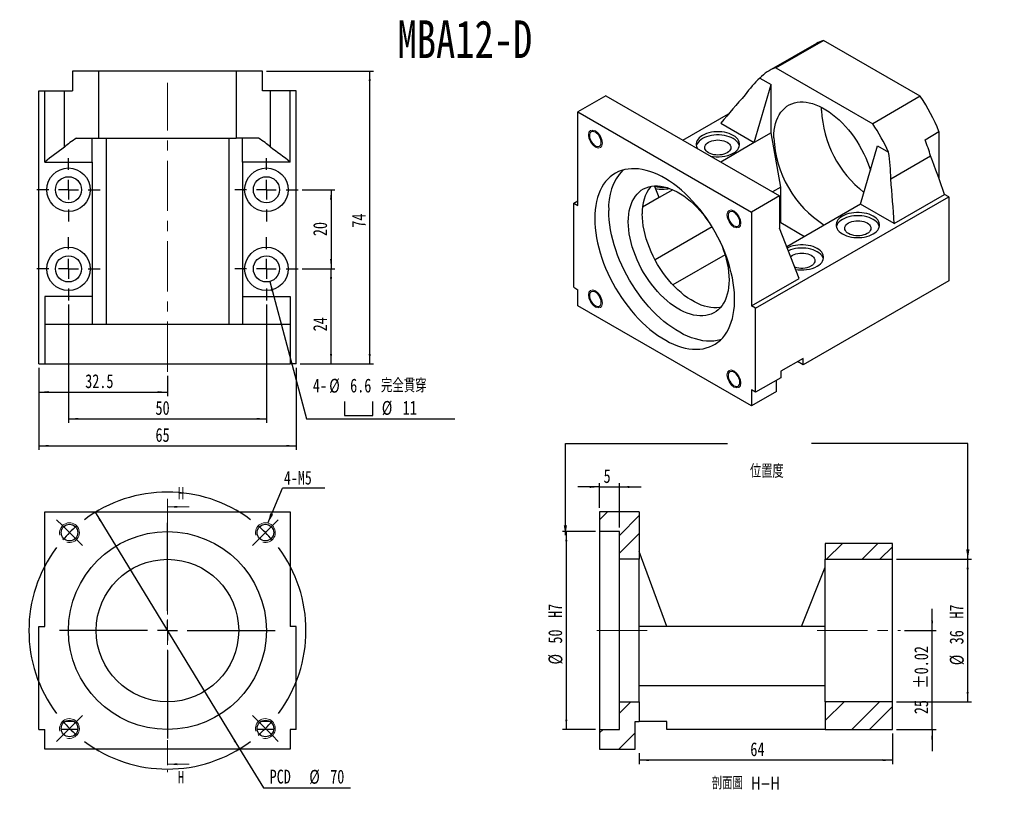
# Model space of a CAD drawing. Header units: millimetres. Extents: x 27 to 276, y 1 to 201.
import ezdxf

# ---------------------------------------------------------------- set-up
doc = ezdxf.new("R2010")
doc.units = ezdxf.units.MM
doc.linetypes.add('CENTER', pattern=[10.16, 6.35, -1.27, 1.27, -1.27])
doc.linetypes.add('CENTERX2', pattern=[20.32, 12.7, -2.54, 2.54, -2.54])
doc.layers.add('FORMAT', color=7, linetype='Continuous')
doc.styles.add('SLDTEXTSTYLE0', font='TXT', dxfattribs={"width": 0.75})
doc.styles.add('SLDTEXTSTYLE1', font='TXT', dxfattribs={"width": 0.75, "bigfont": 'bigfont'})
doc.dimstyles.new('SLDDIMSTYLE0', dxfattribs={"dimtxt": 3.5, "dimasz": 2.5, "dimexe": 0, "dimexo": 0.0625, "dimgap": 0.875, "dimtad": 0, "dimtih": 1, "dimtoh": 1, "dimrnd": 1e-09, "dimzin": 12, "dimdsep": 46, "dimtxsty": 'SLDTEXTSTYLE0', "dimsah": 1, "dimcen": 0, "dimadec": 0, "dimazin": 3, "dimtfac": 1, "dimtmove": 0, "dimatfit": 3, "dimfxl": 0, "dimfrac": 2, "dimtolj": 1, "dimtzin": 12, "dimarcsym": 0})
doc.dimstyles.new('SLDDIMSTYLE1', dxfattribs={"dimtxt": 0.18, "dimasz": 2.5, "dimexe": 0, "dimexo": 0.0625, "dimgap": 0, "dimtad": 0, "dimtih": 1, "dimtoh": 1, "dimdec": 0, "dimrnd": 1e-09, "dimzin": 0, "dimdsep": 46, "dimtxsty": 'Standard', "dimsah": 1, "dimcen": 0.09, "dimadec": 0, "dimazin": 0, "dimtfac": 2.5, "dimtdec": 0, "dimtofl": 0, "dimtmove": 0, "dimatfit": 3, "dimfxl": 0, "dimfrac": 2, "dimtolj": 1, "dimtzin": 0, "dimarcsym": 0})
doc.dimstyles.new('SLDDIMSTYLE2', dxfattribs={"dimtxt": 3.5, "dimasz": 2.5, "dimexe": 0, "dimexo": 0.0625, "dimgap": 0.875, "dimtad": 1, "dimrnd": 1e-09, "dimzin": 12, "dimdsep": 46, "dimtxsty": 'SLDTEXTSTYLE0', "dimsah": 1, "dimcen": 0.09, "dimadec": 0, "dimazin": 3, "dimtol": 1, "dimtp": 0.02, "dimtm": 0.02, "dimtfac": 1, "dimtmove": 0, "dimatfit": 0, "dimfxl": 0, "dimfrac": 2, "dimtolj": 1, "dimarcsym": 0})
doc.dimstyles.new('SLDDIMSTYLE3', dxfattribs={"dimtxt": 3.5, "dimasz": 2.5, "dimexe": 0, "dimexo": 0.0625, "dimgap": 0.875, "dimtad": 1, "dimrnd": 1e-09, "dimzin": 12, "dimdsep": 46, "dimtxsty": 'SLDTEXTSTYLE0', "dimsah": 1, "dimcen": 0.09, "dimadec": 0, "dimazin": 3, "dimtfac": 1, "dimtofl": 0, "dimtmove": 0, "dimatfit": 3, "dimfxl": 0, "dimfrac": 2, "dimtolj": 1, "dimtzin": 12, "dimarcsym": 0})
doc.dimstyles.new('SLDDIMSTYLE4', dxfattribs={"dimtxt": 3.5, "dimasz": 2.5, "dimexe": 0, "dimexo": 0.0625, "dimgap": 0.875, "dimtad": 1, "dimrnd": 1e-09, "dimzin": 12, "dimdsep": 46, "dimtxsty": 'SLDTEXTSTYLE0', "dimsah": 1, "dimcen": 0.09, "dimadec": 0, "dimazin": 3, "dimtfac": 1, "dimtmove": 0, "dimatfit": 0, "dimfxl": 0, "dimfrac": 2, "dimtolj": 1, "dimtzin": 12, "dimarcsym": 0})
doc.dimstyles.new('SLDDIMSTYLE6', dxfattribs={"dimtxt": 3.5, "dimasz": 2.5, "dimexe": 0, "dimexo": 0.0625, "dimgap": 0.875, "dimtad": 1, "dimdec": 1, "dimrnd": 1e-09, "dimzin": 12, "dimdsep": 46, "dimtxsty": 'SLDTEXTSTYLE0', "dimsah": 1, "dimcen": 0.09, "dimadec": 0, "dimazin": 3, "dimtfac": 1, "dimtdec": 1, "dimtofl": 0, "dimtmove": 0, "dimatfit": 3, "dimfxl": 0, "dimfrac": 2, "dimtolj": 1, "dimtzin": 12, "dimarcsym": 0})
doc.dimstyles.new('SLDDIMSTYLE7', dxfattribs={"dimtxt": 3.5, "dimasz": 2.5, "dimexe": 0, "dimexo": 0.0625, "dimgap": 0.875, "dimtad": 0, "dimtih": 1, "dimtoh": 1, "dimdec": 1, "dimrnd": 1e-09, "dimzin": 12, "dimdsep": 46, "dimtxsty": 'SLDTEXTSTYLE0', "dimsah": 1, "dimcen": 0, "dimadec": 0, "dimazin": 3, "dimtfac": 1, "dimtdec": 1, "dimtofl": 0, "dimtmove": 0, "dimatfit": 3, "dimfxl": 0, "dimfrac": 2, "dimtolj": 1, "dimtzin": 12, "dimarcsym": 0})

# ---------------------------------------------------------------- blocks, each defined once
blk = doc.blocks.new('_D')
at = {"layer": 'FORMAT', "color": 7}
for p, q in [((45.99, 76.48), (82.44, 16.71)), ((82.44, 16.71), (88.44, 6.87)), ((88.44, 6.87), (110.5, 6.87))]:
    blk.add_line(p, q, dxfattribs=at)
for points in [[(45.99, 76.48), (47.08, 74.21), (47.51, 74.47)], [(82.44, 16.71), (81.35, 18.98), (80.92, 18.72)]]:
    blk.add_solid(points, dxfattribs=at)
at = {"layer": 'FORMAT', "color": 7, "char_height": 3.5, "attachment_point": 1, "style": 'SLDTEXTSTYLE0'}
for s, insert in [('PCD', (90.03, 11.44)), ('%%c', (100.05, 11.39)), ('70', (105.33, 11.44))]:
    blk.add_mtext(s, dxfattribs=dict(at, insert=insert))
blk = doc.blocks.new('SW_NOTE_0')
at = {"layer": 'FORMAT', "color": 0}
blk.add_line((10.7, 0), (0, 0), dxfattribs=at)
at = {"layer": 'FORMAT', "color": 0, "insert": (0.41, 4.38), "char_height": 3.44, "attachment_point": 1, "style": 'SLDTEXTSTYLE0'}
blk.add_mtext('4-M5', dxfattribs=at)
blk = doc.blocks.new('SW_CENTERMARKSYMBOL_0')
at = {"layer": 'FORMAT', "color": 0}
for p, q in [((-51.27, 1.77), (-52.75, 3.25)), ((-24.75, -19.75), (-24.75, 2.5)), ((1.77, 1.77), (3.25, 3.25)), ((-49.5, 0), (-51.27, 1.77)), ((-49.5, 0), (-47.73, -1.77)), ((0, 0), (-1.77, -1.77)), ((0, 0), (1.77, 1.77)), ((-47.73, -1.77), (-46.24, -3.25)), ((-1.77, -1.77), (-3.25, -3.25)), ((-24.75, -24.75), (-24.75, -22.25)), ((-29.75, -24.75), (-52, -24.75)), ((-24.75, -24.75), (-27.25, -24.75)), ((-24.75, -24.75), (-24.75, -27.25)), ((-24.75, -24.75), (-22.25, -24.75)), ((-19.75, -24.75), (2.5, -24.75)), ((-24.75, -29.75), (-24.75, -52)), ((-47.73, -47.73), (-46.24, -46.24)), ((-1.77, -47.73), (-3.25, -46.24)), ((-49.5, -49.5), (-51.27, -51.27)), ((-49.5, -49.5), (-47.73, -47.73)), ((0, -49.5), (-1.77, -47.73)), ((0, -49.5), (1.77, -51.27)), ((-51.27, -51.27), (-52.75, -52.75)), ((1.77, -51.27), (3.25, -52.75))]:
    blk.add_line(p, q, dxfattribs=at)
for start, end in [(53.1851, 126.8149), (130.9074, 135), (45, 49.0926), (135, 139.0926), (40.9074, 45), (143.1851, 216.8149), (323.1851, 36.8149), (220.9074, 225), (225, 229.0926), (310.9074, 315), (315, 319.0926), (233.1851, 306.8149)]:
    blk.add_arc((-24.75, -24.75), 35, start, end, dxfattribs=at)
blk = doc.blocks.new('_D_1')
at = {"layer": 'FORMAT', "color": 7}
for p, q in [((257.39, 46.6), (257.39, 52.1)), ((250.39, 46.6), (258.39, 46.6)), ((257.39, 21.6), (257.39, 46.6)), ((248.39, 21.6), (258.39, 21.6)), ((257.39, 21.6), (257.39, 16.1))]:
    blk.add_line(p, q, dxfattribs=at)
for points in [[(257.39, 46.6), (257.64, 49.1), (257.14, 49.1)], [(257.39, 21.6), (257.14, 19.1), (257.64, 19.1)]]:
    blk.add_solid(points, dxfattribs=at)
at = {"layer": 'FORMAT', "color": 7, "char_height": 3.5, "attachment_point": 1, "rotation": 90, "style": 'SLDTEXTSTYLE0'}
for s, insert in [('±0.02', (252.88, 31.95)), ('25', (252.88, 25.47))]:
    blk.add_mtext(s, dxfattribs=dict(at, insert=insert))
blk = doc.blocks.new('_D_2')
at = {"layer": 'FORMAT', "color": 7}
for p, q in [((248.39, 64.6), (267.37, 64.6)), ((266.37, 64.6), (266.37, 28.6)), ((248.39, 28.6), (267.37, 28.6))]:
    blk.add_line(p, q, dxfattribs=at)
for points in [[(266.37, 64.6), (266.12, 62.1), (266.62, 62.1)], [(266.37, 28.6), (266.62, 31.1), (266.12, 31.1)]]:
    blk.add_solid(points, dxfattribs=at)
at = {"layer": 'FORMAT', "color": 7, "char_height": 3.5, "attachment_point": 1, "rotation": 90, "style": 'SLDTEXTSTYLE0'}
for s, insert in [('H7', (261.8, 49.6)), ('36', (261.8, 43.11)), ('%%c', (261.86, 37.84))]:
    blk.add_mtext(s, dxfattribs=dict(at, insert=insert))
blk = doc.blocks.new('_D_3')
at = {"layer": 'FORMAT', "color": 7}
for p, q in [((247.39, 20.6), (247.39, 12.85)), ((183.39, 15.6), (183.39, 12.85)), ((247.39, 13.85), (183.39, 13.85))]:
    blk.add_line(p, q, dxfattribs=at)
for points in [[(183.39, 13.85), (185.89, 13.6), (185.89, 14.1)], [(247.39, 13.85), (244.89, 14.1), (244.89, 13.6)]]:
    blk.add_solid(points, dxfattribs=at)
at = {"layer": 'FORMAT', "color": 7, "insert": (211.47, 18.36), "char_height": 3.5, "attachment_point": 1, "style": 'SLDTEXTSTYLE0'}
blk.add_mtext('64', dxfattribs=at)
blk = doc.blocks.new('_D_4')
at = {"layer": 'FORMAT', "color": 7}
for p, q in [((172.39, 71.6), (163.98, 71.6)), ((164.98, 71.6), (164.98, 21.6)), ((172.39, 21.6), (163.98, 21.6))]:
    blk.add_line(p, q, dxfattribs=at)
for points in [[(164.98, 71.6), (164.73, 69.1), (165.23, 69.1)], [(164.98, 21.6), (165.23, 24.1), (164.73, 24.1)]]:
    blk.add_solid(points, dxfattribs=at)
at = {"layer": 'FORMAT', "color": 7, "char_height": 3.5, "attachment_point": 1, "rotation": 90, "style": 'SLDTEXTSTYLE0'}
for s, insert in [('H7', (160.42, 49.78)), ('50', (160.42, 43.3)), ('%%c', (160.47, 38.02))]:
    blk.add_mtext(s, dxfattribs=dict(at, insert=insert))
blk = doc.blocks.new('_D_5')
at = {"layer": 'FORMAT', "color": 7}
for p, q in [((173.39, 82.88), (167.89, 82.88)), ((173.39, 77.6), (173.39, 83.88)), ((173.39, 82.88), (178.39, 82.88)), ((178.39, 72.6), (178.39, 83.88)), ((178.39, 82.88), (183.89, 82.88))]:
    blk.add_line(p, q, dxfattribs=at)
for points in [[(173.39, 82.88), (170.89, 83.13), (170.89, 82.63)], [(178.39, 82.88), (180.89, 82.63), (180.89, 83.13)]]:
    blk.add_solid(points, dxfattribs=at)
at = {"layer": 'FORMAT', "color": 7, "insert": (174.4, 87.39), "char_height": 3.5, "attachment_point": 1, "style": 'SLDTEXTSTYLE0'}
blk.add_mtext('5', dxfattribs=at)
blk = doc.blocks.new('_D_6')
at = {"layer": 'FORMAT', "color": 7}
for p, q in [((31.72, 112.99), (31.72, 105.86)), ((64.22, 110.99), (64.22, 105.86)), ((31.72, 106.86), (64.22, 106.86))]:
    blk.add_line(p, q, dxfattribs=at)
for points in [[(31.72, 106.86), (34.22, 106.61), (34.22, 107.11)], [(64.22, 106.86), (61.72, 107.11), (61.72, 106.61)]]:
    blk.add_solid(points, dxfattribs=at)
at = {"layer": 'FORMAT', "color": 7, "insert": (43.44, 111.37), "char_height": 3.5, "attachment_point": 1, "style": 'SLDTEXTSTYLE0'}
blk.add_mtext('32.5', dxfattribs=at)
blk = doc.blocks.new('_D_7')
at = {"layer": 'FORMAT', "color": 7}
for p, q in [((31.72, 112.99), (31.72, 92.27)), ((96.72, 112.99), (96.72, 92.27)), ((31.72, 93.27), (96.72, 93.27))]:
    blk.add_line(p, q, dxfattribs=at)
for points in [[(31.72, 93.27), (34.22, 93.02), (34.22, 93.52)], [(96.72, 93.27), (94.22, 93.52), (94.22, 93.02)]]:
    blk.add_solid(points, dxfattribs=at)
at = {"layer": 'FORMAT', "color": 7, "insert": (61.2, 97.79), "char_height": 3.5, "attachment_point": 1, "style": 'SLDTEXTSTYLE0'}
blk.add_mtext('65', dxfattribs=at)
blk = doc.blocks.new('_D_8')
at = {"layer": 'FORMAT', "color": 7}
for p, q in [((39.22, 128.99), (39.22, 99.09)), ((89.22, 128.99), (89.22, 99.09)), ((39.22, 100.09), (89.22, 100.09))]:
    blk.add_line(p, q, dxfattribs=at)
for points in [[(39.22, 100.09), (41.72, 99.84), (41.72, 100.34)], [(89.22, 100.09), (86.72, 100.34), (86.72, 99.84)]]:
    blk.add_solid(points, dxfattribs=at)
at = {"layer": 'FORMAT', "color": 7, "insert": (61.2, 104.61), "char_height": 3.5, "attachment_point": 1, "style": 'SLDTEXTSTYLE0'}
blk.add_mtext('50', dxfattribs=at)
blk = doc.blocks.new('_D_9')
at = {"layer": 'FORMAT', "color": 7}
for p, q in [((98.22, 137.99), (106.54, 137.99)), ((105.54, 113.99), (105.54, 137.99)), ((97.72, 113.99), (106.54, 113.99))]:
    blk.add_line(p, q, dxfattribs=at)
for points in [[(105.54, 137.99), (105.29, 135.49), (105.79, 135.49)], [(105.54, 113.99), (105.79, 116.49), (105.29, 116.49)]]:
    blk.add_solid(points, dxfattribs=at)
at = {"layer": 'FORMAT', "color": 7, "insert": (101.03, 122.2), "char_height": 3.5, "attachment_point": 1, "rotation": 90, "style": 'SLDTEXTSTYLE0'}
blk.add_mtext('24', dxfattribs=at)
blk = doc.blocks.new('_D_10')
at = {"layer": 'FORMAT', "color": 7}
for p, q in [((98.22, 157.99), (106.54, 157.99)), ((105.54, 157.99), (105.54, 137.99)), ((98.22, 137.99), (106.54, 137.99))]:
    blk.add_line(p, q, dxfattribs=at)
for points in [[(105.54, 157.99), (105.29, 155.49), (105.79, 155.49)], [(105.54, 137.99), (105.79, 140.49), (105.29, 140.49)]]:
    blk.add_solid(points, dxfattribs=at)
at = {"layer": 'FORMAT', "color": 7, "insert": (101.03, 146.26), "char_height": 3.5, "attachment_point": 1, "rotation": 90, "style": 'SLDTEXTSTYLE0'}
blk.add_mtext('20', dxfattribs=at)
blk = doc.blocks.new('_D_11')
at = {"layer": 'FORMAT', "color": 7}
for p, q in [((89.22, 187.99), (116.31, 187.99)), ((115.31, 113.99), (115.31, 187.99)), ((97.72, 113.99), (116.31, 113.99))]:
    blk.add_line(p, q, dxfattribs=at)
for points in [[(115.31, 187.99), (115.06, 185.49), (115.56, 185.49)], [(115.31, 113.99), (115.56, 116.49), (115.06, 116.49)]]:
    blk.add_solid(points, dxfattribs=at)
at = {"layer": 'FORMAT', "color": 7, "insert": (110.79, 148.4), "char_height": 3.5, "attachment_point": 1, "rotation": 90, "style": 'SLDTEXTSTYLE0'}
blk.add_mtext('74', dxfattribs=at)
blk = doc.blocks.new('SW_SYMBOL_HOLE_SPOT')
at = {"layer": 'FORMAT', "color": 0}
for p, q in [((0, 875), (0, 75)), ((1600, 75), (1600, 875)), ((0, 75), (1600, 75))]:
    blk.add_line(p, q, dxfattribs=at)
blk = doc.blocks.new('_D_12')
at = {"layer": 'FORMAT'}
for p, q in [((90.07, 134.8), (99.37, 100.09)), ((99.37, 100.09), (136.8, 100.09))]:
    blk.add_line(p, q, dxfattribs=at)
blk.add_solid([(90.07, 134.8), (90.48, 132.32), (90.96, 132.45)], dxfattribs=at)
at = {"layer": 'FORMAT', "xscale": 0.004470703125, "yscale": 0.004470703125, "zscale": 0.004470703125}
blk.add_blockref('SW_SYMBOL_HOLE_SPOT', (108.93, 100.58), dxfattribs=at)
at = {"layer": 'FORMAT', "char_height": 3.5, "attachment_point": 1}
for s, insert, style in [('4-', (100.96, 110.27), 'SLDTEXTSTYLE0'), ('%%c', (105.09, 110.22), 'SLDTEXTSTYLE0'), ('6.6', (110.37, 110.27), 'SLDTEXTSTYLE0'), ('\\M+18AAE\\M+19153\\M+18AD1\\M+190FA', (118.15, 110.27), 'SLDTEXTSTYLE1'), ('%%c', (118.37, 104.61), 'SLDTEXTSTYLE0'), ('11', (123.65, 104.66), 'SLDTEXTSTYLE0')]:
    blk.add_mtext(s, dxfattribs=dict(at, insert=insert, style=style))
blk = doc.blocks.new('SW_CENTERMARKSYMBOL_1')
at = {"layer": 'FORMAT', "color": 0}
for p, q in [((0, 5), (0, 8)), ((0, 0), (0, 2.5)), ((-5, 0), (-8, 0)), ((0, 0), (-2.5, 0)), ((0, 0), (0, -2.5)), ((0, 0), (2.5, 0)), ((5, 0), (8, 0)), ((0, -5), (0, -8))]:
    blk.add_line(p, q, dxfattribs=at)
blk = doc.blocks.new('SW_CENTERMARKSYMBOL_2')
at = {"layer": 'FORMAT', "color": 0}
for p, q in [((0, 5), (0, 8)), ((0, 0), (0, 2.5)), ((-5, 0), (-8, 0)), ((0, 0), (-2.5, 0)), ((0, 0), (0, -2.5)), ((0, 0), (2.5, 0)), ((5, 0), (8, 0)), ((0, -5), (0, -8))]:
    blk.add_line(p, q, dxfattribs=at)
blk = doc.blocks.new('SW_CENTERMARKSYMBOL_3')
at = {"layer": 'FORMAT', "color": 0}
for p, q in [((0, 5), (0, 8)), ((0, 0), (0, 2.5)), ((-5, 0), (-8, 0)), ((0, 0), (-2.5, 0)), ((0, 0), (0, -2.5)), ((0, 0), (2.5, 0)), ((5, 0), (8, 0)), ((0, -5), (0, -8))]:
    blk.add_line(p, q, dxfattribs=at)
blk = doc.blocks.new('SW_CENTERMARKSYMBOL_4')
at = {"layer": 'FORMAT', "color": 0}
for p, q in [((0, 5), (0, 8)), ((0, 0), (0, 2.5)), ((-5, 0), (-8, 0)), ((0, 0), (-2.5, 0)), ((0, 0), (0, -2.5)), ((0, 0), (2.5, 0)), ((5, 0), (8, 0)), ((0, -5), (0, -8))]:
    blk.add_line(p, q, dxfattribs=at)

msp = doc.modelspace()

# ---------------------------------------------------------------- hatches: boundary and pattern name
at = {"linetype": 'Continuous', "lineweight": 18}
h = msp.add_hatch(dxfattribs=at)
h.set_pattern_fill('ANSI32', angle=3e-322, style=0)
h.paths.add_polyline_path([(183.39, 64.595), (183.39, 76.595), (173.39, 76.595), (173.39, 71.595), (178.39, 71.595), (178.39, 64.595)], flags=0)
h = msp.add_hatch(dxfattribs=at)
h.set_pattern_fill('ANSI32', angle=3e-322, style=0)
h.paths.add_polyline_path([(247.39, 64.595), (247.39, 68.595), (230.39, 68.595), (230.39, 64.595)], flags=0)
h = msp.add_hatch(dxfattribs=at)
h.set_pattern_fill('ANSI32', angle=3e-322, style=0)
h.paths.add_polyline_path([(182.39, 16.595), (182.39, 23.595), (183.39, 23.595), (183.39, 28.595), (178.39, 28.595), (178.39, 21.595), (173.39, 21.595), (173.39, 16.595)], flags=0)
h = msp.add_hatch(dxfattribs=at)
h.set_pattern_fill('ANSI32', angle=3e-322, style=0)
h.paths.add_polyline_path([(230.39, 28.595), (230.39, 21.595), (247.39, 21.595), (247.39, 28.595)], flags=0)

# ---------------------------------------------------------------- linework, layer by layer
at = {"color": 7, "linetype": 'Continuous', "lineweight": 25}
for p, q in [((228.16, 194.948), (216.139, 188.008)), ((217.891, 188.793), (229.912, 195.732)), ((254.406, 181.592), (229.912, 195.732)), ((40.216, 187.989), (40.216, 182.989)), ((46.895, 187.989), (40.216, 187.989)), ((81.536, 187.989), (46.895, 187.989)), ((46.895, 170.989), (46.895, 187.989)), ((81.536, 187.989), (81.536, 170.989)), ((88.216, 187.989), (81.536, 187.989)), ((88.216, 182.989), (88.216, 187.989)), ((217.891, 188.793), (242.386, 174.652)), ((212.461, 169.882), (216.703, 184.579)), ((213.89, 186.203), (216.703, 184.579)), ((216.703, 172.331), (216.703, 184.579)), ((31.716, 113.989), (31.716, 182.989)), ((31.716, 182.989), (33.216, 182.989)), ((33.216, 164.989), (33.216, 182.989)), ((33.216, 182.989), (38.216, 182.989)), ((38.216, 168.746), (38.216, 182.989)), ((38.216, 182.989), (40.216, 182.989)), ((90.216, 182.989), (88.216, 182.989)), ((90.216, 168.746), (90.216, 182.989)), ((95.216, 182.989), (90.216, 182.989)), ((95.216, 164.989), (95.216, 182.989)), ((96.716, 182.989), (95.216, 182.989)), ((96.716, 113.989), (96.716, 182.989)), ((174.984, 181.724), (167.913, 177.642)), ((174.984, 181.724), (218.825, 156.415)), ((254.406, 181.592), (242.386, 174.652)), ((167.913, 153.962), (167.913, 177.642)), ((167.913, 177.642), (211.753, 152.333)), ((194.433, 170.496), (205.97, 177.156)), ((229.431, 178.046), (229.45, 178.832)), ((203.975, 174.78), (212.461, 169.882)), ((216.703, 172.331), (212.461, 169.882)), ((219.178, 158.654), (216.703, 172.331)), ((255.594, 170.637), (259.13, 172.678)), ((259.13, 172.678), (259.13, 160.799)), ((41.237, 170.989), (46.895, 170.989)), ((45.216, 164.989), (45.216, 170.989)), ((46.895, 170.989), (81.536, 170.989)), ((48.716, 170.989), (48.716, 123.989)), ((79.716, 170.989), (79.716, 123.989)), ((87.194, 170.989), (81.536, 170.989)), ((83.216, 164.989), (83.216, 170.989)), ((212.461, 169.882), (203.979, 164.985)), ((239.331, 154.37), (243.573, 169.067)), ((243.573, 169.067), (246.386, 167.444)), ((33.216, 164.989), (45.216, 164.989)), ((45.216, 164.989), (45.216, 130.989)), ((95.216, 164.989), (83.216, 164.989)), ((83.216, 164.989), (83.216, 130.989)), ((246.937, 160.715), (257.008, 166.53)), ((188.419, 156.003), (187.265, 158.953)), ((191.868, 157.994), (188.419, 156.003)), ((219.178, 158.654), (217.062, 157.433)), ((219.178, 149.672), (219.178, 158.654)), ((247.816, 149.472), (260.544, 156.819)), ((261.604, 156.207), (260.544, 156.819)), ((166.852, 154.574), (167.913, 155.187)), ((166.852, 133.344), (166.852, 154.574)), ((166.852, 154.574), (167.913, 153.962)), ((188.419, 156.003), (184.265, 153.605)), ((218.825, 156.415), (211.753, 152.333)), ((212.814, 128.041), (261.604, 156.207)), ((218.825, 156.415), (218.825, 148.25)), ((239.331, 154.37), (220.649, 143.585)), ((247.816, 149.472), (239.331, 154.37)), ((261.604, 156.207), (261.604, 134.977)), ((211.753, 152.333), (211.753, 128.653)), ((219.178, 149.672), (218.825, 149.468)), ((219.178, 149.672), (225.185, 146.204)), ((201.793, 148.618), (187.39, 140.303)), ((223.774, 135.593), (218.825, 148.25)), ((205.078, 141.533), (191.914, 133.933)), ((211.753, 128.653), (223.774, 135.593)), ((261.604, 134.977), (224.835, 113.75)), ((166.852, 133.344), (167.913, 132.732)), ((167.913, 128.649), (167.913, 132.732)), ((45.216, 130.989), (33.216, 130.989)), ((33.216, 130.989), (33.216, 123.989)), ((45.216, 130.989), (45.216, 123.989)), ((83.216, 130.989), (95.216, 130.989)), ((83.216, 130.989), (83.216, 123.989)), ((95.216, 130.989), (95.216, 123.989)), ((211.753, 103.341), (167.913, 128.649)), ((212.814, 128.041), (211.753, 128.653)), ((212.814, 106.811), (212.814, 128.041)), ((33.216, 123.989), (95.216, 123.989)), ((33.216, 123.989), (33.216, 113.989)), ((95.216, 123.989), (95.216, 113.989)), ((224.835, 115.383), (219.178, 112.118)), ((224.835, 113.75), (223.42, 114.567)), ((224.835, 113.75), (224.835, 115.383)), ((31.716, 113.989), (33.216, 113.989)), ((33.216, 113.989), (95.216, 113.989)), ((96.716, 113.989), (95.216, 113.989)), ((219.178, 112.118), (219.178, 110.485)), ((219.178, 110.485), (212.814, 106.811)), ((218.117, 107.014), (218.117, 109.872)), ((212.814, 106.811), (211.753, 107.423)), ((211.753, 107.423), (211.753, 103.341)), ((218.117, 107.014), (211.753, 103.341)), ((33.216, 47.595), (33.216, 76.595)), ((33.216, 76.595), (95.216, 76.595)), ((95.216, 76.595), (95.216, 47.595)), ((173.39, 76.595), (173.39, 71.595)), ((183.39, 76.595), (173.39, 76.595)), ((183.39, 76.595), (183.39, 64.595)), ((178.39, 71.595), (173.39, 71.595)), ((173.39, 71.595), (173.39, 21.595)), ((178.39, 64.595), (178.39, 71.595)), ((230.39, 68.595), (230.39, 64.595)), ((247.39, 68.595), (230.39, 68.595)), ((247.39, 64.595), (247.39, 68.595)), ((190.39, 47.595), (183.39, 66.595)), ((183.39, 64.595), (178.39, 64.595)), ((178.39, 28.595), (178.39, 64.595)), ((183.39, 28.595), (183.39, 64.595)), ((224.39, 47.595), (230.39, 62.595)), ((230.39, 64.595), (247.39, 64.595)), ((230.39, 28.595), (230.39, 64.595)), ((247.39, 28.595), (247.39, 64.595)), ((31.716, 21.595), (31.716, 47.595)), ((31.716, 47.595), (33.216, 47.595)), ((96.716, 47.595), (95.216, 47.595)), ((96.716, 21.595), (96.716, 47.595)), ((190.39, 47.595), (183.39, 47.595)), ((224.39, 47.595), (190.39, 47.595)), ((230.39, 47.595), (224.39, 47.595)), ((230.39, 32.595), (183.39, 32.595)), ((178.39, 21.595), (178.39, 28.595)), ((178.39, 28.595), (183.39, 28.595)), ((183.39, 28.595), (183.39, 23.595)), ((247.39, 28.595), (230.39, 28.595)), ((230.39, 28.595), (230.39, 21.595)), ((247.39, 21.595), (247.39, 28.595)), ((182.39, 16.595), (182.39, 23.595)), ((182.39, 23.595), (183.39, 23.595)), ((190.39, 23.595), (183.39, 23.595)), ((190.39, 21.595), (190.39, 23.595)), ((31.716, 21.595), (33.216, 21.595)), ((33.216, 16.595), (33.216, 21.595)), ((41.552, 21.595), (37.382, 21.595)), ((91.049, 21.595), (86.879, 21.595)), ((96.716, 21.595), (95.216, 21.595)), ((95.216, 21.595), (95.216, 16.595)), ((173.39, 21.595), (173.39, 16.595)), ((173.39, 21.595), (178.39, 21.595)), ((230.39, 21.595), (190.39, 21.595)), ((230.39, 21.595), (247.39, 21.595)), ((95.216, 16.595), (33.216, 16.595)), ((173.39, 16.595), (182.39, 16.595))]:
    msp.add_line(p, q, dxfattribs=at)
at = {"color": 7, "linetype": 'CENTER', "lineweight": 18}
msp.add_line((64.216, 79.853), (64.216, 10.817), dxfattribs=at)
at = {"color": 7, "linetype": 'Continuous', "lineweight": 18}
for p, q in [((69.716, 77.853), (64.216, 77.853)), ((69.716, 12.817), (64.216, 12.817))]:
    msp.add_line(p, q, dxfattribs=at)
at = {"color": 7, "linetype": 'Continuous', "lineweight": 25, "flags": 128}
for points in [[(217.41, 171.106), (217.439, 172.072), (217.524, 173), (217.665, 173.887), (217.863, 174.728), (218.115, 175.521), (218.42, 176.261), (218.778, 176.945), (219.187, 177.571), (219.645, 178.135), (220.149, 178.634), (220.699, 179.067), (221.29, 179.432), (221.921, 179.727), (222.588, 179.95), (223.29, 180.101), (224.021, 180.179), (224.781, 180.184), (225.564, 180.115), (226.367, 179.973), (227.188, 179.759), (228.021, 179.474), (228.864, 179.118), (229.713, 178.694), (230.564, 178.203), (231.412, 177.647), (232.255, 177.03), (233.089, 176.353), (233.909, 175.62), (234.713, 174.834), (235.496, 173.998), (236.255, 173.117), (236.987, 172.194), (237.688, 171.233), (238.356, 170.239), (238.987, 169.216), (239.578, 168.168), (240.127, 167.101), (240.632, 166.019), (241.089, 164.927), (241.498, 163.83), (241.799, 162.92)], [(173.818, 169.945), (173.79, 170.296), (173.705, 170.666), (173.568, 171.042), (173.383, 171.408), (173.158, 171.751), (172.901, 172.058), (172.623, 172.316), (172.333, 172.517), (172.043, 172.651), (171.765, 172.714), (171.508, 172.704), (171.283, 172.621), (171.098, 172.467), (170.961, 172.25), (170.877, 171.977), (170.848, 171.659), (170.877, 171.308), (170.961, 170.938), (171.098, 170.562), (171.283, 170.196), (171.508, 169.852), (171.765, 169.546), (172.043, 169.287), (172.333, 169.087), (172.623, 168.953), (172.901, 168.89), (173.158, 168.9), (173.383, 168.983), (173.568, 169.137), (173.705, 169.354), (173.79, 169.627), (173.818, 169.945)], [(207.157, 167.229), (207.598, 167.516), (207.975, 167.831), (208.284, 168.171), (208.519, 168.529), (208.678, 168.901), (208.758, 169.282), (208.758, 169.665), (208.678, 170.046), (208.519, 170.418), (208.284, 170.777), (207.975, 171.116), (207.598, 171.432), (207.157, 171.719), (206.66, 171.973), (206.114, 172.191), (205.525, 172.369), (204.904, 172.505), (204.26, 172.597), (203.6, 172.643), (202.936, 172.643), (202.277, 172.597), (201.632, 172.505), (201.011, 172.369), (200.423, 172.191), (199.876, 171.973), (199.379, 171.719), (198.939, 171.432), (198.561, 171.116), (198.253, 170.777), (198.017, 170.418), (197.858, 170.046), (197.778, 169.665), (197.778, 169.282), (197.858, 168.901), (198.017, 168.529), (198.109, 168.374)], [(208.723, 169.065), (208.678, 169.229), (208.519, 169.602), (208.284, 169.96), (207.975, 170.3), (207.598, 170.615), (207.157, 170.902), (206.66, 171.157), (206.114, 171.374), (205.525, 171.552), (204.904, 171.688), (204.26, 171.78), (203.6, 171.826), (202.936, 171.826), (202.277, 171.78), (201.632, 171.688), (201.011, 171.552), (200.423, 171.374), (199.876, 171.157), (199.379, 170.902), (198.939, 170.615), (198.561, 170.3), (198.253, 169.96), (198.017, 169.602), (197.858, 169.229), (197.814, 169.065)], [(205.602, 167.31), (205.208, 167.116), (204.766, 166.96), (204.288, 166.845), (203.784, 166.776), (203.268, 166.752), (202.752, 166.776), (202.248, 166.845), (201.77, 166.96), (201.328, 167.116), (200.935, 167.31), (200.598, 167.537), (200.328, 167.792), (200.13, 168.068), (200.009, 168.359), (199.968, 168.657), (200.009, 168.955), (200.13, 169.246), (200.328, 169.522), (200.598, 169.777), (200.935, 170.004), (201.328, 170.198), (201.77, 170.355), (202.248, 170.469), (202.752, 170.539), (203.268, 170.562), (203.784, 170.539), (204.288, 170.469), (204.766, 170.355), (205.208, 170.198), (205.602, 170.004), (205.938, 169.777), (206.208, 169.522), (206.407, 169.246), (206.528, 168.955), (206.568, 168.657), (206.528, 168.359), (206.407, 168.068), (206.208, 167.792), (205.938, 167.537), (205.602, 167.31)], [(172.155, 150.696), (172.184, 149.525), (172.269, 148.325), (172.41, 147.099), (172.607, 145.853), (172.859, 144.589), (173.165, 143.313), (173.525, 142.027), (173.937, 140.736), (174.4, 139.445), (174.913, 138.157), (175.473, 136.876), (176.079, 135.607), (176.73, 134.353), (177.422, 133.12), (178.154, 131.909), (178.923, 130.727), (179.728, 129.575), (180.565, 128.459), (181.431, 127.381), (182.324, 126.345), (183.242, 125.355), (184.18, 124.413), (185.137, 123.522), (186.109, 122.686), (187.092, 121.907), (188.085, 121.187), (189.083, 120.529), (190.083, 119.935), (191.083, 119.407), (192.079, 118.947), (193.067, 118.555), (194.045, 118.234), (195.01, 117.984), (195.958, 117.806), (196.886, 117.701), (197.792, 117.669), (198.672, 117.71), (199.524, 117.824), (200.345, 118.01), (201.132, 118.269), (201.883, 118.599), (202.596, 118.999), (203.267, 119.467), (203.896, 120.003), (204.479, 120.605), (205.016, 121.27), (205.504, 121.997), (205.942, 122.784), (206.328, 123.626), (206.661, 124.523), (206.94, 125.471), (207.165, 126.468), (207.334, 127.509), (207.447, 128.592), (207.504, 129.712), (207.504, 130.868), (207.447, 132.054), (207.334, 133.267), (207.165, 134.503), (206.94, 135.759), (206.661, 137.03), (206.328, 138.311), (205.942, 139.6), (205.504, 140.892), (205.016, 142.182), (204.479, 143.467), (203.896, 144.742), (203.267, 146.004), (202.596, 147.248), (201.883, 148.471), (201.132, 149.668), (200.345, 150.835), (199.524, 151.97), (198.672, 153.067), (197.792, 154.124), (196.886, 155.138), (195.958, 156.105), (195.01, 157.022), (194.045, 157.885), (193.067, 158.693), (192.079, 159.443), (191.083, 160.132), (190.083, 160.758), (189.083, 161.319), (188.085, 161.814), (187.092, 162.24), (186.109, 162.596), (185.137, 162.882), (184.18, 163.096), (183.242, 163.238), (182.324, 163.306), (181.431, 163.302), (180.565, 163.224), (179.728, 163.074), (178.923, 162.851), (178.154, 162.557), (177.422, 162.192), (176.73, 161.758), (176.079, 161.255), (175.473, 160.686), (174.913, 160.052), (174.4, 159.356), (173.937, 158.599), (173.525, 157.784), (173.165, 156.914), (172.859, 155.991), (172.607, 155.018), (172.41, 153.999), (172.269, 152.937), (172.184, 151.835), (172.155, 150.696)], [(180.641, 149.88), (180.669, 150.845), (180.754, 151.773), (180.896, 152.66), (181.093, 153.502), (181.345, 154.294), (181.651, 155.035), (182.009, 155.719), (182.418, 156.344), (182.875, 156.908), (183.38, 157.407), (183.929, 157.841), (184.52, 158.205), (185.151, 158.5), (185.819, 158.723), (186.52, 158.874), (187.252, 158.952), (188.011, 158.957), (188.794, 158.889), (189.598, 158.747), (190.418, 158.533), (191.252, 158.247), (192.095, 157.891), (192.943, 157.467), (193.794, 156.976), (194.643, 156.421), (195.486, 155.803), (196.319, 155.126), (197.14, 154.393), (197.943, 153.607), (198.726, 152.771), (199.485, 151.89), (200.217, 150.967), (200.751, 150.243)], [(203.974, 120.078), (203.88, 120.051), (203.059, 119.865), (202.208, 119.751), (201.327, 119.71), (200.421, 119.742), (199.493, 119.847), (198.545, 120.025), (197.581, 120.275), (196.602, 120.596), (195.614, 120.988), (194.618, 121.448), (193.619, 121.976), (192.618, 122.57), (191.62, 123.228), (190.628, 123.948), (189.644, 124.727), (188.673, 125.563), (187.716, 126.454), (186.777, 127.396), (185.86, 128.386), (184.967, 129.422), (184.1, 130.5), (183.263, 131.616), (182.459, 132.768), (181.689, 133.95), (180.957, 135.161), (180.265, 136.394), (179.615, 137.648), (179.009, 138.917), (178.448, 140.198), (177.936, 141.486), (177.473, 142.777), (177.061, 144.068), (176.701, 145.354), (176.394, 146.63), (176.142, 147.894), (175.945, 149.14), (175.804, 150.366), (175.719, 151.566), (175.691, 152.737)], [(203.96, 128.267), (203.753, 128.231), (203.021, 128.153), (202.262, 128.148), (201.479, 128.217), (200.675, 128.358), (199.855, 128.572), (199.021, 128.858), (198.178, 129.214), (197.33, 129.638), (196.479, 130.129), (195.63, 130.685), (194.787, 131.302), (193.954, 131.979), (193.133, 132.712), (192.33, 133.498), (191.547, 134.334), (190.787, 135.215), (190.056, 136.138), (189.354, 137.099), (188.687, 138.093), (188.056, 139.116), (187.465, 140.164), (186.915, 141.231), (186.411, 142.313), (185.953, 143.405), (185.544, 144.502), (185.186, 145.6), (184.881, 146.693), (184.629, 147.777), (184.431, 148.846), (184.29, 149.896), (184.205, 150.923), (184.176, 151.921)], [(208.818, 149.74), (208.79, 150.091), (208.705, 150.461), (208.568, 150.837), (208.383, 151.203), (208.158, 151.546), (207.901, 151.853), (207.623, 152.111), (207.333, 152.312), (207.043, 152.446), (206.765, 152.509), (206.508, 152.499), (206.283, 152.416), (206.098, 152.262), (205.961, 152.045), (205.877, 151.772), (205.848, 151.454), (205.877, 151.103), (205.961, 150.733), (206.098, 150.357), (206.283, 149.991), (206.508, 149.647), (206.765, 149.341), (207.043, 149.082), (207.333, 148.882), (207.623, 148.748), (207.901, 148.685), (208.158, 148.695), (208.383, 148.778), (208.568, 148.931), (208.705, 149.149), (208.79, 149.422), (208.818, 149.74)], [(242.513, 146.818), (242.953, 147.105), (243.33, 147.421), (243.639, 147.76), (243.874, 148.119), (244.033, 148.491), (244.113, 148.872), (244.113, 149.255), (244.033, 149.636), (243.874, 150.008), (243.639, 150.367), (243.33, 150.706), (242.953, 151.022), (242.513, 151.309), (242.015, 151.563), (241.469, 151.781), (240.881, 151.959), (240.26, 152.095), (239.615, 152.187), (238.956, 152.233), (238.291, 152.233), (237.632, 152.187), (236.987, 152.095), (236.366, 151.959), (235.778, 151.781), (235.232, 151.563), (234.734, 151.309), (234.294, 151.022), (233.917, 150.706), (233.608, 150.367), (233.373, 150.008), (233.214, 149.636), (233.134, 149.255), (233.134, 148.872), (233.214, 148.491), (233.373, 148.119), (233.608, 147.76), (233.917, 147.421), (234.294, 147.105), (234.734, 146.818), (235.232, 146.564), (235.778, 146.346), (236.366, 146.168), (236.987, 146.032), (237.632, 145.94), (238.291, 145.894), (238.956, 145.894), (239.615, 145.94), (240.26, 146.032), (240.881, 146.168), (241.469, 146.346), (242.015, 146.564), (242.513, 146.818)], [(203.738, 145.069), (203.862, 144.792), (204.32, 143.7), (204.729, 142.603), (205.087, 141.505), (205.392, 140.412), (205.644, 139.329), (205.842, 138.259), (205.983, 137.209), (206.068, 136.183), (206.097, 135.184), (206.068, 134.219), (205.983, 133.291), (205.842, 132.404), (205.644, 131.562), (205.392, 130.77), (205.087, 130.03), (204.729, 129.345), (204.32, 128.72), (203.862, 128.156), (203.358, 127.657), (202.808, 127.224), (202.217, 126.859), (201.586, 126.564), (200.919, 126.341), (200.217, 126.19), (199.485, 126.112), (198.726, 126.107), (197.943, 126.176), (197.14, 126.317), (196.319, 126.531), (195.486, 126.817), (194.643, 127.173), (193.794, 127.597), (192.943, 128.088), (192.095, 128.644), (191.252, 129.261), (190.418, 129.938), (189.598, 130.671), (188.794, 131.457), (188.011, 132.293), (187.252, 133.174), (186.52, 134.097), (185.819, 135.058), (185.151, 136.052), (184.52, 137.075), (183.929, 138.122), (183.38, 139.19), (182.875, 140.272), (182.418, 141.364), (182.009, 142.461), (181.651, 143.559), (181.345, 144.652), (181.093, 145.736), (180.896, 146.805), (180.754, 147.855), (180.669, 148.882), (180.641, 149.88), (180.641, 149.88)], [(244.078, 148.655), (244.033, 148.819), (243.874, 149.192), (243.639, 149.55), (243.33, 149.89), (242.953, 150.205), (242.513, 150.492), (242.015, 150.746), (241.469, 150.964), (240.881, 151.142), (240.26, 151.278), (239.615, 151.37), (238.956, 151.416), (238.291, 151.416), (237.632, 151.37), (236.987, 151.278), (236.366, 151.142), (235.778, 150.964), (235.232, 150.746), (234.734, 150.492), (234.294, 150.205), (233.917, 149.89), (233.608, 149.55), (233.373, 149.192), (233.214, 148.819), (233.169, 148.655)], [(240.957, 146.9), (240.563, 146.706), (240.122, 146.55), (239.643, 146.435), (239.14, 146.365), (238.624, 146.342), (238.107, 146.365), (237.604, 146.435), (237.125, 146.55), (236.684, 146.706), (236.29, 146.9), (235.954, 147.127), (235.683, 147.382), (235.485, 147.658), (235.364, 147.949), (235.324, 148.247), (235.364, 148.545), (235.485, 148.836), (235.683, 149.112), (235.954, 149.367), (236.29, 149.594), (236.684, 149.788), (237.125, 149.944), (237.604, 150.059), (238.107, 150.129), (238.624, 150.152), (239.14, 150.129), (239.643, 150.059), (240.122, 149.944), (240.563, 149.788), (240.957, 149.594), (241.293, 149.367), (241.564, 149.112), (241.762, 148.836), (241.883, 148.545), (241.924, 148.247), (241.883, 147.949), (241.762, 147.658), (241.564, 147.382), (241.293, 147.127), (240.957, 146.9)], [(228.37, 138.654), (228.811, 138.941), (229.188, 139.257), (229.497, 139.596), (229.732, 139.955), (229.891, 140.327), (229.971, 140.708), (229.971, 141.091), (229.891, 141.472), (229.732, 141.844), (229.497, 142.202), (229.188, 142.542), (228.811, 142.858), (228.37, 143.145), (227.873, 143.399), (227.327, 143.617), (226.739, 143.795), (226.118, 143.931), (225.473, 144.022), (224.813, 144.069), (224.149, 144.069), (223.49, 144.022), (222.845, 143.931), (222.224, 143.795), (221.636, 143.617), (221.089, 143.399), (220.78, 143.248)], [(229.936, 140.491), (229.891, 140.655), (229.732, 141.027), (229.497, 141.386), (229.188, 141.725), (228.811, 142.041), (228.37, 142.328), (227.873, 142.582), (227.327, 142.8), (226.739, 142.978), (226.118, 143.114), (225.473, 143.206), (224.813, 143.252), (224.149, 143.252), (223.49, 143.206), (222.845, 143.114), (222.224, 142.978), (221.636, 142.8), (221.089, 142.582), (221.048, 142.563)], [(221.64, 141.051), (221.812, 141.203), (222.148, 141.43), (222.542, 141.624), (222.983, 141.78), (223.462, 141.895), (223.965, 141.964), (224.481, 141.988), (224.998, 141.964), (225.501, 141.895), (225.98, 141.78), (226.421, 141.624), (226.815, 141.43), (227.151, 141.203), (227.422, 140.948), (227.62, 140.672), (227.741, 140.381), (227.781, 140.083), (227.741, 139.785), (227.62, 139.494), (227.422, 139.218), (227.151, 138.963), (226.815, 138.736), (226.815, 138.736)], [(173.818, 129.528), (173.79, 129.879), (173.705, 130.249), (173.568, 130.625), (173.383, 130.992), (173.158, 131.335), (172.901, 131.641), (172.623, 131.9), (172.333, 132.1), (172.043, 132.234), (171.765, 132.297), (171.508, 132.287), (171.283, 132.204), (171.098, 132.051), (170.961, 131.833), (170.877, 131.561), (170.848, 131.242), (170.877, 130.891), (170.961, 130.521), (171.098, 130.145), (171.283, 129.779), (171.508, 129.436), (171.765, 129.129), (172.043, 128.871), (172.333, 128.671), (172.623, 128.536), (172.901, 128.473), (173.158, 128.483), (173.383, 128.567), (173.568, 128.72), (173.705, 128.937), (173.79, 129.21), (173.818, 129.528)], [(208.818, 109.323), (208.79, 109.674), (208.705, 110.044), (208.568, 110.42), (208.383, 110.787), (208.158, 111.13), (207.901, 111.436), (207.623, 111.695), (207.333, 111.895), (207.043, 112.029), (206.765, 112.092), (206.508, 112.082), (206.283, 111.999), (206.098, 111.846), (205.961, 111.628), (205.877, 111.355), (205.848, 111.037), (205.877, 110.686), (205.961, 110.316), (206.098, 109.94), (206.283, 109.574), (206.508, 109.231), (206.765, 108.924), (207.043, 108.666), (207.333, 108.465), (207.623, 108.331), (207.901, 108.268), (208.158, 108.278), (208.383, 108.362), (208.568, 108.515), (208.705, 108.732), (208.79, 109.005), (208.818, 109.323)]]:
    msp.add_lwpolyline(points, dxfattribs=at)
at = {"color": 7, "linetype": 'Continuous', "lineweight": 18, "flags": 128}
for points in [[(172.333, 172.843), (173.01, 172.297), (173.583, 171.524), (173.966, 170.64), (174.101, 169.781), (173.966, 169.078), (173.583, 168.637), (173.01, 168.525), (172.333, 168.761), (171.657, 169.307), (171.083, 170.08), (170.7, 170.964), (170.565, 171.822), (170.7, 172.526), (171.083, 172.967), (171.657, 173.078), (172.333, 172.843)], [(209.101, 149.576), (208.966, 148.873), (208.583, 148.432), (208.01, 148.32), (207.333, 148.556), (206.657, 149.101), (206.083, 149.875), (205.7, 150.759), (205.565, 151.617), (205.7, 152.321), (206.083, 152.762), (206.657, 152.873), (207.333, 152.638), (208.01, 152.092), (208.583, 151.319), (208.966, 150.435), (209.101, 149.576)], [(170.565, 131.406), (170.7, 132.109), (171.083, 132.55), (171.657, 132.662), (172.333, 132.427), (173.01, 131.881), (173.583, 131.107), (173.966, 130.224), (174.101, 129.365), (173.966, 128.661), (173.583, 128.22), (173.01, 128.109), (172.333, 128.344), (171.657, 128.89), (171.083, 129.663), (170.7, 130.547), (170.565, 131.406)], [(207.333, 108.139), (206.657, 108.685), (206.083, 109.458), (205.7, 110.342), (205.565, 111.201), (205.7, 111.904), (206.083, 112.345), (206.657, 112.457), (207.333, 112.222), (208.01, 111.676), (208.583, 110.902), (208.966, 110.019), (209.101, 109.16), (208.966, 108.456), (208.583, 108.015), (208.01, 107.904), (207.333, 108.139)]]:
    msp.add_lwpolyline(points, dxfattribs=at)
at = {"color": 7, "linetype": 'Continuous', "lineweight": 25}
for centre, radius in [((39.216, 157.989), 5.5), ((89.216, 157.989), 5.5), ((39.216, 157.989), 3.3), ((89.216, 157.989), 3.3), ((39.216, 137.989), 5.5), ((89.216, 137.989), 5.5), ((39.216, 137.989), 3.3), ((89.216, 137.989), 3.3), ((39.467, 71.344), 2.1), ((88.964, 71.344), 2.1), ((64.216, 46.595), 25), ((64.216, 46.595), 18), ((39.467, 21.846), 2.1), ((88.964, 21.846), 2.1)]:
    msp.add_circle(centre, radius, dxfattribs=at)
for centre, radius, start, end in [((232.877, 186.769), 9.442, 108.30434, 119.97121), ((220.875, 179.799), 9.476, 108.35282, 137.47967), ((214.592, 154.788), 47.996, 21.88402, 33.94913), ((257.448, 179.428), 28.051, 182.82338, 232.01058), ((202.353, 147.721), 48.248, 24.12762, 33.9301), ((245.024, 172.352), 27.642, 182.58319, 237.41113), ((215.135, 154.408), 43.592, 16.14507, 21.85654), ((203.252, 174.823), 8.54, 257.22043, 297.20957), ((-113.871, 25.992), 396.613, 19.26034, 20.75323), ((189.47, 153.68), 13.812, 137.86912, 183.91416), ((194.551, 152.505), 10.392, 142.45279, 183.22328), ((189.127, 163.928), 5.344, 249.77945, 279.25011), ((189.124, 167.42), 9.287, 260.12664, 281.82723), ((224.464, 143.327), 5.158, 249.24377, 297.11818), ((224.486, 146.151), 8.444, 259.08473, 297.3883)]:
    msp.add_arc(centre, radius, start, end, dxfattribs=at)
at = {"color": 7, "linetype": 'Continuous', "lineweight": 18}
for centre in [(39.467, 71.344), (88.964, 71.344), (39.467, 21.846), (88.964, 21.846)]:
    msp.add_arc(centre, 2.5, 255, 195, dxfattribs=at)
at = {"color": 7, "linetype": 'Continuous', "lineweight": 25}
for centre, major_axis, ratio, start_param, end_param in [((225.613, 161.146), (-0.625, 29.717), 0.7172588, 0.5527165, 0.7807109), ((329.859, -26.782), (-5.583, 265.333), 0.7172588, 0.650488, 0.6930523), ((64.216, 164.589), (28, 0), 0.4, 2.5333471, 2.7613414), ((64.216, 164.589), (28, 0), 0.4, 0.3802512, 0.6082456), ((256.344, 119.887), (250, 0), 0.4, 2.6311185, 2.6736828), ((-127.913, 119.887), (250, 0), 0.4, 0.4679098, 0.5104741), ((225.613, 161.146), (-0.625, 29.717), 0.7172588, 4.682806, 4.9108003), ((58.148, 130.073), (-5.583, 265.333), 0.7172588, 4.7704646, 4.8130289)]:
    msp.add_ellipse(centre, major_axis=major_axis, ratio=ratio, start_param=start_param, end_param=end_param, dxfattribs=at)
for points in [[(40.63, 23.595), (40.441, 23.595), (40.25, 23.595), (39.862, 23.595), (39.664, 23.595), (39.065, 23.595), (38.681, 23.595), (38.304, 23.595)], [(90.127, 23.595), (89.938, 23.595), (89.747, 23.595), (89.36, 23.595), (89.161, 23.595), (88.563, 23.595), (88.179, 23.595), (87.802, 23.595)]]:
    msp.add_open_spline(points, degree=3, knots=[0, 0, 0, 0, 0.25, 0.25, 0.5, 0.5, 1, 1, 1, 1], dxfattribs=at)
at = {"color": 7, "linetype": 'Continuous', "lineweight": 18}
for points in [[(64.216, 77.853), (66.716, 77.603), (66.716, 78.103)], [(64.216, 12.817), (66.716, 12.567), (66.716, 13.067)]]:
    msp.add_solid(points, dxfattribs=at)
at = {"layer": 'FORMAT', "color": 7, "linetype": 'CENTERX2', "lineweight": 18}
for p, q in [((64.216, 111.989), (64.216, 184.989)), ((185.39, 46.595), (172.091, 46.595)), ((228.39, 46.595), (249.39, 46.595))]:
    msp.add_line(p, q, dxfattribs=at)

# ---------------------------------------------------------------- block references
at = {"layer": 'FORMAT', "color": 7}
for name, p in [('SW_CENTERMARKSYMBOL_4', (39.216, 157.989)), ('SW_CENTERMARKSYMBOL_1', (89.216, 157.989)), ('SW_CENTERMARKSYMBOL_3', (39.216, 137.989)), ('SW_CENTERMARKSYMBOL_2', (89.216, 137.989)), ('SW_NOTE_0', (93.25, 82.553)), ('SW_CENTERMARKSYMBOL_0', (88.964, 71.344))]:
    msp.add_blockref(name, p, dxfattribs=at)

# ---------------------------------------------------------------- texts
at = {"color": 7, "linetype": 'Continuous', "char_height": 3.175, "attachment_point": 1, "style": 'SLDTEXTSTYLE0'}
for insert in [(66.824, 82.893), (66.824, 11.139)]:
    msp.add_mtext('H', dxfattribs=dict(at, insert=insert))
at = {"layer": 'FORMAT', "color": 7, "attachment_point": 1}
for s, insert, char_height, style in [('MBA12-D', (122.352, 200.789), 9.525, 'SLDTEXTSTYLE0'), ('\\M+188CA\\M+19275\\M+19378', (211.379, 88.619), 3.43958, 'SLDTEXTSTYLE1')]:
    msp.add_mtext(s, dxfattribs=dict(at, insert=insert, char_height=char_height, style=style))
at = {"layer": 'FORMAT', "insert": (210.277, 9.638), "char_height": 3.175, "attachment_point": 2, "style": 'SLDTEXTSTYLE1'}
msp.add_mtext('\\M+19655\\M+196CA\\M+19AA4 H-H', dxfattribs=at)

# ---------------------------------------------------------------- dimensions: what is measured, and where the dimension line sits
at = {"layer": 'FORMAT', "color": 7}
for base, p1, p2, dimstyle, picture, middle in [((115.306, 187.989), (96.716, 113.989), (88.216, 187.989), 'SLDDIMSTYLE3', '_D_11', (115.306, 150.989)), ((105.541, 137.989), (97.216, 157.989), (97.216, 137.989), 'SLDDIMSTYLE3', '_D_10', (105.541, 148.85)), ((105.541, 137.989), (96.716, 113.989), (97.216, 137.989), 'SLDDIMSTYLE3', '_D_9', (105.541, 124.787)), ((257.39, 46.595), (247.39, 21.595), (249.39, 46.595), 'SLDDIMSTYLE2', '_D_1', (257.39, 34.505))]:
    dim = msp.add_linear_dim(base=base, p1=p1, p2=p2, angle=90, dimstyle=dimstyle, dxfattribs=at)
    dim.commit()
    dim.dimension.update_dxf_attribs({"geometry": picture, "text_midpoint": middle, "dimtype": 160})
at = {"layer": 'FORMAT'}
dim = msp.add_diameter_dim_2p(p1=(88.362, 141.177), p2=(90.07, 134.802), text='4-<> 完全貫穿\\P{\\fGDT;v}%%c11', dimstyle='SLDDIMSTYLE7', dxfattribs=at)
dim.commit()
dim.dimension.update_dxf_attribs({"geometry": '_D_12', "text_midpoint": (118.877, 105.704), "dimtype": 163})
at = {"layer": 'FORMAT', "color": 7}
for base, p1, p2, dimstyle, picture, middle in [((89.216, 100.094), (39.216, 129.989), (89.216, 129.989), 'SLDDIMSTYLE3', '_D_8', (63.79, 100.094)), ((64.216, 106.856), (31.716, 113.989), (64.216, 111.989), 'SLDDIMSTYLE6', '_D_6', (47.966, 106.856)), ((96.716, 93.274), (31.716, 113.989), (96.716, 113.989), 'SLDDIMSTYLE3', '_D_7', (63.79, 93.274)), ((178.39, 82.878), (173.39, 76.595), (178.39, 71.595), 'SLDDIMSTYLE4', '_D_5', (175.693, 82.878)), ((183.39, 13.853), (247.39, 21.595), (183.39, 16.595), 'SLDDIMSTYLE3', '_D_3', (214.058, 13.853))]:
    dim = msp.add_linear_dim(base=base, p1=p1, p2=p2, dimstyle=dimstyle, dxfattribs=at)
    dim.commit()
    dim.dimension.update_dxf_attribs({"geometry": picture, "text_midpoint": middle, "dimtype": 160})
dim = msp.add_diameter_dim_2p(p1=(82.44, 16.714), p2=(45.991, 76.476), text='PCD<>', dimstyle='SLDDIMSTYLE0', dxfattribs=at)
dim.commit()
dim.dimension.update_dxf_attribs({"geometry": '_D', "text_midpoint": (100.267, 9.678), "dimtype": 163})
for base, p1, p2, picture, middle in [((164.983, 21.595), (173.39, 71.595), (173.39, 21.595), '_D_4', (164.983, 46.781)), ((266.369, 28.595), (247.39, 64.595), (247.39, 28.595), '_D_2', (266.369, 46.595))]:
    dim = msp.add_linear_dim(base=base, p1=p1, p2=p2, angle=90, text='%%c<> H7', dimstyle='SLDDIMSTYLE3', dxfattribs=at)
    dim.commit()
    dim.dimension.update_dxf_attribs({"geometry": picture, "text_midpoint": middle, "dimtype": 160})

# ---------------------------------------------------------------- leaders
for points in [[(164.75, 70.724), (164.75, 93.849), (205.709, 93.849)], [(266.405, 64.595), (266.405, 93.849), (226.936, 93.849)], [(89.589, 73.764), (93.25, 82.553)]]:
    msp.add_leader(points, dimstyle='SLDDIMSTYLE1', dxfattribs=at)

doc.saveas('drawing.dxf')
